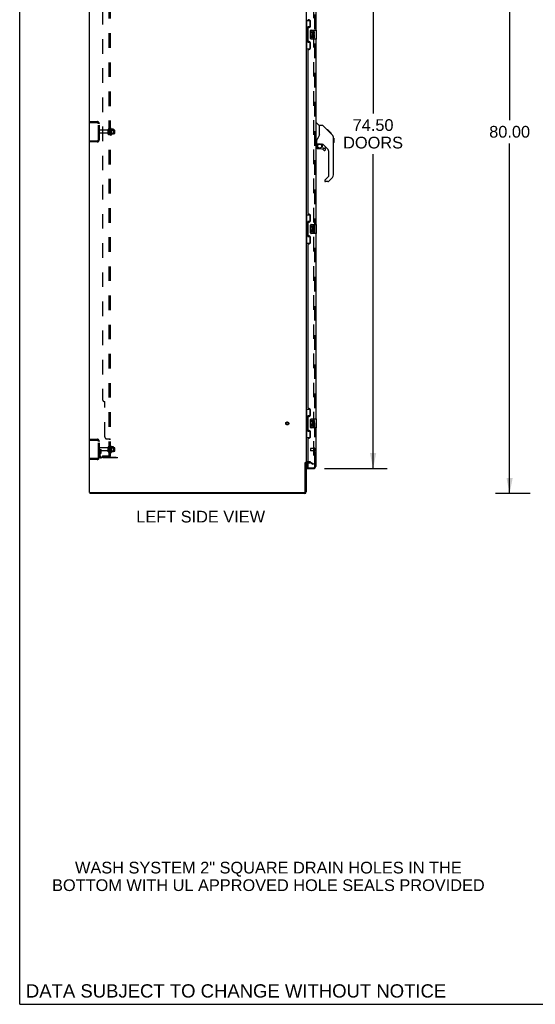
# Model space of a CAD drawing. Header units: inches. Extents: x 0 to 293, y 0 to 190.
# Tile 1 of 75: x 0 to 57, y 0 to 109. Entities that reach past the tile are written whole.
import ezdxf

# ---------------------------------------------------------------- set-up
doc = ezdxf.new("R2010")
doc.units = ezdxf.units.IN
doc.header["$LTSCALE"] = 16.12069
doc.header["$MEASUREMENT"] = 0
doc.linetypes.add('HIDDEN', pattern=[0.2, 0.1, -0.1])
doc.layers.get('0').update_dxf_attribs({"linetype": 'CONTINUOUS'})
for name, color, linetype in [('DEFAULT_2', 8, 'HIDDEN'), ('DIMENSIONS', 7, 'CONTINUOUS'), ('LEFTHAND_DOOR_ASSEMBLY', 7, 'CONTINUOUS'), ('RIGHTHAND_DOOR_ASSEMBLY', 7, 'CONTINUOUS'), ('SUBPANEL', 7, 'CONTINUOUS')]:
    doc.layers.add(name, color=color, linetype=linetype)
doc.styles.get("Standard").update_dxf_attribs({"font": 'arial.ttf'})
doc.dimstyles.new('DIMSTYLE_1', dxfattribs={"dimtxt": 1.293103, "dimasz": 1.724138, "dimexe": 0.09, "dimexo": 0.07, "dimgap": 0.0375, "dimtad": 0, "dimtih": 1, "dimtoh": 1, "dimzin": 4, "dimdsep": 46, "dimtxsty": 'Standard', "dimblk": '_FILLED', "dimblk1": '_FILLED', "dimblk2": '_FILLED', "dimcen": 0.09, "dimadec": 3, "dimazin": 1, "dimtfac": 1, "dimtdec": 3, "dimtofl": 0, "dimtmove": 0, "dimatfit": 3, "dimldrblk": '_FILLED', "dimfxl": 0, "dimtolj": 1, "dimtzin": 4, "dimarcsym": 0})

# ---------------------------------------------------------------- blocks, each defined once
blk = doc.blocks.new('_FILLED')
at = {"color": 0, "linetype": 'ByBlock'}
blk.add_solid([(0, 0), (-1, 0.2), (-1, -0.2)], dxfattribs=at)
blk = doc.blocks.new('*D7')
at = {"layer": 'DIMENSIONS', "color": 2, "linetype": 'Continuous'}
for p, q in [((33.73, 133.74), (40.66, 133.74)), ((39.11, 133.74), (39.11, 98.53)), ((39.11, 59.24), (39.11, 94)), ((33.73, 59.24), (40.66, 59.24))]:
    blk.add_line(p, q, dxfattribs=at)
at = {"layer": 'DIMENSIONS', "color": 2, "linetype": 'Continuous', "xscale": 1.724137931, "yscale": 1.724137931, "zscale": 1.724137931}
for p, rotation in [((39.11, 133.74), 90), ((39.11, 59.24), 270)]:
    blk.add_blockref('_FILLED', p, dxfattribs=dict(at, rotation=rotation))
at = {"layer": 'DIMENSIONS', "color": 2, "linetype": 'Continuous', "insert": (39.11, 97.88), "char_height": 1.293, "width": 6.6145, "attachment_point": 2, "line_spacing_factor": 0.9}
blk.add_mtext('74.50\\PDOORS', dxfattribs=at)
blk = doc.blocks.new('*D15')
at = {"layer": 'DIMENSIONS', "color": 2, "linetype": 'Continuous'}
for p, q in [((56.48, 136.49), (52.67, 136.49)), ((54.22, 136.49), (54.22, 97.78)), ((54.22, 56.49), (54.22, 95.2)), ((56.48, 56.49), (52.67, 56.49))]:
    blk.add_line(p, q, dxfattribs=at)
at = {"layer": 'DIMENSIONS', "color": 2, "linetype": 'Continuous', "xscale": 1.724137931, "yscale": 1.724137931, "zscale": 1.724137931}
for p, rotation in [((54.22, 136.49), 90), ((54.22, 56.49), 270)]:
    blk.add_blockref('_FILLED', p, dxfattribs=dict(at, rotation=rotation))
at = {"layer": 'DIMENSIONS', "color": 2, "linetype": 'Continuous', "insert": (54.22, 97.14), "char_height": 1.293, "width": 4.5187, "attachment_point": 2, "line_spacing_factor": 0.9}
blk.add_mtext('80.00', dxfattribs=at)

msp = doc.modelspace()

# ---------------------------------------------------------------- linework, layer by layer
at = {"color": 7, "linetype": 'Continuous'}
for p, q in [((0, 0), (0, 189.655)), ((31.608, 59.906), (31.712, 59.906)), ((7.764, 56.593), (7.764, 56.489)), ((0, 0), (293.103, 0))]:
    msp.add_line(p, q, dxfattribs=at)
at = {"color": 3, "linetype": 'Continuous'}
for p, q in [((7.712, 56.593), (7.712, 136.385)), ((31.712, 133.041), (31.712, 59.937)), ((31.608, 56.683), (31.608, 59.907)), ((31.712, 59.906), (31.712, 56.678)), ((31.916, 59.885), (31.797, 59.885)), ((7.712, 56.593), (31.518, 56.593)), ((31.523, 56.489), (7.764, 56.489))]:
    msp.add_line(p, q, dxfattribs=at)
for centre, radius, start, end in [((31.797, 59.8), 0.085, 90, 180), ((31.518, 56.683), 0.09, 270, 360), ((31.523, 56.678), 0.189, 270, 360)]:
    msp.add_arc(centre, radius, start, end, dxfattribs=at)
at = {"color": 7, "linetype": 'Continuous'}
msp.add_arc((31.523, 56.678), 0.085, 274.4898, 355.5102, dxfattribs=at)
at = {"layer": 'DEFAULT_2', "color": 8, "linetype": 'HIDDEN'}
for p, q in [((32.525, 133.224), (32.525, 59.755)), ((7.816, 97.614), (7.816, 97.51)), ((7.816, 97.614), (8.57, 97.614)), ((7.816, 97.51), (8.57, 97.51)), ((8.286, 97.614), (8.286, 97.51)), ((8.712, 95.611), (8.712, 97.368)), ((8.816, 95.611), (8.816, 97.368)), ((9.744, 96.654), (8.846, 96.654)), ((9.744, 96.324), (8.846, 96.324)), ((9.806, 96.232), (9.806, 96.747)), ((9.916, 96.232), (9.916, 96.747)), ((10.511, 96.677), (9.916, 96.677)), ((10.511, 96.302), (9.916, 96.302)), ((10.041, 96.823), (10.041, 96.155)), ((10.061, 96.673), (10.041, 96.693)), ((10.061, 96.306), (10.041, 96.286)), ((10.061, 96.673), (10.061, 96.306)), ((10.061, 96.673), (10.357, 96.673)), ((10.061, 96.306), (10.357, 96.306)), ((10.111, 96.845), (10.111, 96.133)), ((10.367, 96.767), (10.139, 96.767)), ((10.367, 96.212), (10.139, 96.212)), ((10.357, 96.673), (10.377, 96.693)), ((10.357, 96.673), (10.357, 96.306)), ((10.357, 96.306), (10.377, 96.286)), ((10.377, 96.745), (10.377, 96.234)), ((10.541, 96.332), (10.541, 96.647)), ((7.816, 95.468), (7.816, 95.364)), ((8.57, 95.468), (7.816, 95.468)), ((8.57, 95.364), (7.816, 95.364)), ((8.286, 95.468), (8.286, 95.364)), ((7.816, 62.489), (8.57, 62.489)), ((7.816, 62.489), (7.816, 62.385)), ((7.816, 62.385), (8.57, 62.385)), ((8.286, 62.489), (8.286, 62.385)), ((8.712, 60.486), (8.712, 62.243)), ((8.816, 60.486), (8.816, 62.243)), ((8.92, 61.364), (8.816, 61.364)), ((9.744, 61.529), (8.846, 61.529)), ((9.744, 61.199), (8.846, 61.199)), ((8.904, 61.018), (8.856, 60.95)), ((8.906, 61.024), (8.906, 61.364)), ((8.906, 61.189), (9.01, 61.189)), ((8.92, 61.364), (9.01, 61.364)), ((8.92, 60.663), (8.92, 61.364)), ((9.01, 61.024), (9.01, 61.364)), ((9.806, 61.107), (9.806, 61.622)), ((9.916, 61.107), (9.916, 61.622)), ((10.511, 61.552), (9.916, 61.552)), ((10.511, 61.177), (9.916, 61.177)), ((10.041, 61.698), (10.041, 61.03)), ((10.061, 61.548), (10.041, 61.568)), ((10.061, 61.181), (10.041, 61.161)), ((10.061, 61.548), (10.357, 61.548)), ((10.061, 61.548), (10.061, 61.181)), ((10.061, 61.181), (10.357, 61.181)), ((10.111, 61.72), (10.111, 61.008)), ((10.367, 61.642), (10.139, 61.642)), ((10.367, 61.087), (10.139, 61.087)), ((10.357, 61.548), (10.377, 61.568)), ((10.357, 61.548), (10.357, 61.181)), ((10.357, 61.181), (10.377, 61.161)), ((10.377, 61.62), (10.377, 61.109)), ((10.541, 61.207), (10.541, 61.522)), ((8.57, 60.343), (7.816, 60.343)), ((7.816, 60.343), (7.816, 60.239)), ((8.57, 60.239), (7.816, 60.239)), ((8.286, 60.343), (8.286, 60.239)), ((8.989, 60.957), (8.94, 60.889)), ((9.063, 60.52), (10.816, 60.52)), ((10.816, 60.416), (9.063, 60.416)), ((10.313, 60.416), (10.313, 60.52)), ((10.569, 60.416), (10.569, 60.52)), ((10.816, 60.416), (10.816, 60.52)), ((32.117, 59.989), (31.797, 59.989)), ((32.185, 59.971), (32.525, 59.775)), ((31.916, 59.885), (32.117, 59.885)), ((32.473, 59.685), (32.133, 59.881)), ((32.525, 59.775), (32.473, 59.685)), ((32.5, 59.737), (32.502, 59.736))]:
    msp.add_line(p, q, dxfattribs=at)
for points in [[(32.508, 59.735), (32.507, 59.735), (32.505, 59.735), (32.503, 59.735), (32.502, 59.736)], [(32.525, 59.755), (32.525, 59.752), (32.524, 59.75), (32.524, 59.748), (32.523, 59.746), (32.522, 59.744), (32.521, 59.742), (32.52, 59.74), (32.518, 59.739), (32.517, 59.738), (32.515, 59.737), (32.513, 59.736), (32.511, 59.735), (32.509, 59.735), (32.508, 59.735)]]:
    msp.add_lwpolyline(points, dxfattribs=at)
for radius in [0.164, 0.124]:
    msp.add_circle((29.608, 64.239), radius, dxfattribs=at)
for centre, radius, start, end in [((8.57, 97.368), 0.246, 0, 90), ((8.57, 97.368), 0.142, 0, 90), ((8.846, 96.624), 0.03, 90, 180), ((8.846, 96.354), 0.03, 180, 270), ((9.744, 96.717), 0.0625, 270, 360), ((9.744, 96.262), 0.0625, 0, 90), ((9.861, 96.747), 0.055, 360, 180), ((9.861, 96.232), 0.055, 180, 0), ((10.08, 96.823), 0.0384, 34.44966, 180), ((10.08, 96.155), 0.0384, 180, 325.55034), ((9.511, 96.489), 0.698, 23.96793, 30.66313), ((9.511, 96.489), 0.698, 329.33687, 336.03207), ((10.158, 96.777), 0.01, 203.96793, 270), ((10.158, 96.202), 0.01, 90, 156.03207), ((10.367, 96.757), 0.01, 5.19383, 90), ((10.367, 96.222), 0.01, 270, 354.80617), ((10.236, 96.745), 0.141, 0, 5.20805), ((10.236, 96.234), 0.141, 354.79195, 360), ((10.511, 96.647), 0.03, 359.99999, 90), ((10.511, 96.332), 0.03, 270, 0.00001), ((8.57, 95.611), 0.246, 270, 360), ((8.57, 95.611), 0.142, 270, 360), ((8.57, 62.243), 0.246, 0, 90), ((8.57, 62.243), 0.142, 0, 90), ((8.846, 61.499), 0.03, 90, 180), ((8.846, 61.229), 0.03, 180, 270), ((8.896, 61.024), 0.01, 324.24611, 360), ((8.896, 61.024), 0.114, 324.24611, 360), ((9.744, 61.592), 0.0625, 270, 360), ((9.744, 61.137), 0.0625, 0, 90), ((9.861, 61.622), 0.055, 360, 180), ((9.861, 61.107), 0.055, 180, 0), ((10.08, 61.698), 0.0384, 34.44966, 180), ((10.08, 61.03), 0.0384, 180, 325.55034), ((9.511, 61.364), 0.698, 23.96793, 30.66313), ((9.511, 61.364), 0.698, 329.33687, 336.03207), ((10.158, 61.652), 0.01, 203.96793, 270), ((10.158, 61.077), 0.01, 90, 156.03207), ((10.367, 61.632), 0.01, 5.19383, 90), ((10.367, 61.097), 0.01, 270, 354.80617), ((10.236, 61.62), 0.141, 0, 5.20805), ((10.236, 61.109), 0.141, 354.79195, 360), ((10.511, 61.522), 0.03, 359.99999, 90), ((10.511, 61.207), 0.03, 270, 0.00001), ((8.57, 60.486), 0.246, 270, 360), ((8.57, 60.486), 0.142, 270, 360), ((9.024, 60.828), 0.208, 144.24611, 180), ((9.063, 60.663), 0.246, 180, 270), ((9.024, 60.828), 0.104, 144.24611, 180), ((9.063, 60.663), 0.142, 180, 270), ((31.797, 59.8), 0.189, 90, 180), ((32.117, 59.852), 0.137, 60, 90), ((32.117, 59.852), 0.033, 60, 90)]:
    msp.add_arc(centre, radius, start, end, dxfattribs=at)
at = {"layer": 'LEFTHAND_DOOR_ASSEMBLY', "color": 8, "linetype": 'HIDDEN'}
for p, q in [((32.666, 59.486), (32.666, 133.493)), ((32.166, 61.457), (32.166, 61.229)), ((32.623, 61.467), (32.176, 61.467)), ((32.623, 61.219), (32.176, 61.219)), ((32.623, 61.485), (32.623, 61.201)), ((31.936, 59.343), (32.524, 59.343))]:
    msp.add_line(p, q, dxfattribs=at)
at = {"layer": 'LEFTHAND_DOOR_ASSEMBLY', "color": 3, "linetype": 'Continuous'}
for p, q in [((32.77, 128.239), (32.77, 107.739)), ((31.916, 106.532), (31.916, 107.947)), ((32.036, 108.887), (31.976, 108.887)), ((31.976, 108.007), (32.036, 108.007)), ((32.166, 108.137), (32.166, 108.757)), ((32.77, 106.739), (32.77, 86.239)), ((32.036, 106.472), (31.976, 106.472)), ((32.166, 105.722), (32.166, 106.342)), ((31.916, 87.447), (31.916, 105.532)), ((31.976, 105.592), (32.036, 105.592)), ((32.036, 87.387), (31.976, 87.387)), ((32.166, 86.637), (32.166, 87.257)), ((31.916, 85.032), (31.916, 86.447)), ((31.976, 86.507), (32.036, 86.507)), ((32.036, 84.972), (31.976, 84.972)), ((32.77, 85.239), (32.77, 64.739)), ((31.916, 65.947), (31.916, 84.032)), ((31.976, 84.092), (32.036, 84.092)), ((32.166, 84.222), (32.166, 84.842)), ((32.036, 65.887), (31.976, 65.887)), ((32.166, 65.137), (32.166, 65.757)), ((31.916, 63.532), (31.916, 64.947)), ((31.976, 65.007), (32.036, 65.007)), ((32.036, 63.472), (31.976, 63.472)), ((32.166, 62.722), (32.166, 63.342)), ((32.77, 63.739), (32.77, 59.486)), ((31.916, 59.363), (31.916, 62.532)), ((31.976, 62.592), (32.036, 62.592)), ((31.791, 59.239), (32.524, 59.239))]:
    msp.add_line(p, q, dxfattribs=at)
at = {"layer": 'LEFTHAND_DOOR_ASSEMBLY', "color": 7, "linetype": 'Continuous'}
for p, q in [((31.712, 108.814), (32.153, 108.814)), ((31.751, 108.814), (31.751, 107.789)), ((31.852, 107.819), (31.852, 107.84)), ((31.889, 108.079), (31.889, 106.399)), ((32.116, 108.079), (31.889, 108.079)), ((32.116, 108.814), (32.116, 108.034)), ((31.73, 107.789), (31.73, 106.689)), ((31.73, 107.789), (31.852, 107.789)), ((31.852, 106.689), (31.852, 107.789)), ((32.175, 106.839), (32.175, 107.639)), ((32.275, 107.739), (32.815, 107.739)), ((32.815, 106.739), (32.275, 106.739)), ((32.313, 107.585), (32.313, 107.449)), ((32.376, 107.585), (32.313, 107.585)), ((32.331, 107.124), (32.313, 107.124)), ((32.313, 107.124), (32.313, 106.893)), ((32.313, 106.893), (32.376, 106.893)), ((32.366, 107.124), (32.393, 107.143)), ((32.366, 107.124), (32.627, 107.124)), ((32.376, 107.449), (32.376, 107.585)), ((32.376, 107.061), (32.441, 107.061)), ((32.376, 106.893), (32.376, 107.061)), ((32.441, 107.511), (32.441, 107.442)), ((32.441, 107.061), (32.441, 106.925)), ((32.441, 106.925), (32.502, 106.925)), ((32.502, 107.449), (32.502, 107.491)), ((32.502, 107.061), (32.564, 107.061)), ((32.502, 106.925), (32.502, 107.061)), ((32.557, 107.16), (32.614, 107.135)), ((32.564, 107.491), (32.564, 107.354)), ((32.564, 107.354), (32.627, 107.354)), ((32.564, 107.061), (32.564, 106.893)), ((32.564, 106.893), (32.627, 106.893)), ((32.627, 107.354), (32.627, 107.491)), ((32.627, 106.893), (32.627, 107.124)), ((32.83, 106.754), (32.83, 107.724)), ((31.712, 105.664), (32.153, 105.664)), ((31.73, 106.689), (31.852, 106.689)), ((31.751, 106.689), (31.751, 105.664)), ((31.852, 106.638), (31.852, 106.659)), ((31.889, 106.399), (32.116, 106.399)), ((32.116, 106.444), (32.116, 105.664)), ((32.77, 97.493), (32.833, 97.493)), ((33.158, 97.184), (32.861, 97.482)), ((33.525, 97.178), (33.164, 97.178)), ((33.164, 96.074), (33.164, 97.178)), ((34.346, 96.39), (33.581, 97.155)), ((33.164, 96.136), (33.143, 96.078)), ((34.102, 96.701), (34.035, 96.701)), ((34.109, 96.693), (34.043, 96.693)), ((34.119, 96.683), (34.052, 96.683)), ((34.126, 96.677), (34.059, 96.677)), ((34.134, 96.669), (34.067, 96.669)), ((34.153, 96.649), (34.087, 96.649)), ((34.102, 96.701), (34.429, 96.374)), ((34.176, 96.627), (34.109, 96.627)), ((34.199, 96.603), (34.132, 96.603)), ((34.223, 96.58), (34.156, 96.58)), ((34.247, 96.556), (34.18, 96.556)), ((34.27, 96.532), (34.204, 96.532)), ((34.263, 96.473), (34.219, 96.517)), ((34.293, 96.51), (34.226, 96.51)), ((34.313, 96.49), (34.246, 96.49)), ((34.33, 96.473), (34.263, 96.473)), ((34.319, 96.417), (34.263, 96.473)), ((34.343, 96.459), (34.276, 96.459)), ((34.347, 96.455), (34.281, 96.455)), ((34.35, 96.453), (34.283, 96.453)), ((34.349, 96.453), (34.283, 96.453)), ((34.351, 96.452), (34.284, 96.452)), ((34.353, 96.45), (34.286, 96.45)), ((34.358, 96.445), (34.291, 96.445)), ((34.363, 96.439), (34.297, 96.439)), ((34.377, 96.426), (34.31, 96.426)), ((34.345, 96.39), (34.319, 96.417)), ((34.392, 96.41), (34.325, 96.41)), ((34.4, 96.403), (34.333, 96.403)), ((34.407, 96.396), (34.34, 96.396)), ((34.345, 96.39), (34.624, 96.111)), ((34.419, 96.384), (34.352, 96.384)), ((34.424, 96.379), (34.357, 96.379)), ((34.427, 96.375), (34.361, 96.375)), ((34.429, 96.374), (34.362, 96.374)), ((34.429, 96.374), (34.362, 96.374)), ((34.429, 96.373), (34.363, 96.373)), ((34.518, 96.285), (34.429, 96.373)), ((34.447, 96.289), (34.514, 96.289)), ((34.515, 96.287), (34.448, 96.287)), ((34.518, 96.285), (34.451, 96.285)), ((34.739, 95.834), (34.738, 95.864)), ((34.739, 91.731), (34.739, 95.834)), ((32.849, 95.111), (32.77, 95.111)), ((32.888, 95.151), (32.888, 95.557)), ((32.888, 94.934), (32.888, 94.696)), ((32.908, 95.153), (33.203, 95.153)), ((32.946, 95.073), (33.026, 95.153)), ((32.952, 95.067), (32.949, 95.07)), ((32.956, 95.063), (32.952, 95.067)), ((32.96, 95.059), (32.956, 95.063)), ((33.476, 95.111), (33.388, 95.111)), ((33.518, 94.78), (33.518, 95.106)), ((33.522, 94.771), (33.594, 94.699)), ((34.054, 94.615), (33.553, 95.116)), ((34.759, 95.783), (34.739, 95.803)), ((34.759, 95.306), (34.739, 95.287)), ((34.759, 95.783), (34.759, 95.306)), ((33.203, 94.617), (32.967, 94.617)), ((33.602, 94.696), (33.755, 94.696)), ((33.833, 94.498), (33.833, 94.617)), ((34.227, 91.645), (34.227, 94.197)), ((33.768, 91.154), (34.204, 91.59)), ((33.755, 91.121), (33.755, 91.056)), ((34.116, 90.977), (33.833, 90.977)), ((34.624, 91.453), (34.171, 91)), ((31.712, 87.314), (32.153, 87.314)), ((31.751, 87.314), (31.751, 86.289)), ((32.116, 87.314), (32.116, 86.534)), ((31.73, 86.289), (31.852, 86.289)), ((31.73, 86.289), (31.73, 85.189)), ((31.852, 86.319), (31.852, 86.34)), ((31.852, 85.189), (31.852, 86.289)), ((32.116, 86.579), (31.889, 86.579)), ((31.889, 86.579), (31.889, 84.899)), ((32.175, 85.339), (32.175, 86.139)), ((32.275, 86.239), (32.815, 86.239)), ((32.376, 86.085), (32.313, 86.085)), ((32.313, 86.085), (32.313, 85.949)), ((32.376, 85.949), (32.376, 86.085)), ((32.83, 85.254), (32.83, 86.224)), ((31.73, 85.189), (31.852, 85.189)), ((31.751, 85.189), (31.751, 84.164)), ((31.852, 85.138), (31.852, 85.159)), ((32.116, 84.944), (32.116, 84.164)), ((32.815, 85.239), (32.275, 85.239)), ((32.331, 85.624), (32.313, 85.624)), ((32.313, 85.624), (32.313, 85.393)), ((32.313, 85.393), (32.376, 85.393)), ((32.366, 85.624), (32.393, 85.643)), ((32.366, 85.624), (32.627, 85.624)), ((32.376, 85.561), (32.441, 85.561)), ((32.376, 85.393), (32.376, 85.561)), ((32.441, 86.011), (32.441, 85.942)), ((32.441, 85.561), (32.441, 85.425)), ((32.441, 85.425), (32.502, 85.425)), ((32.502, 85.949), (32.502, 85.991)), ((32.502, 85.561), (32.564, 85.561)), ((32.502, 85.425), (32.502, 85.561)), ((32.557, 85.66), (32.614, 85.635)), ((32.564, 85.991), (32.564, 85.854)), ((32.564, 85.854), (32.627, 85.854)), ((32.564, 85.561), (32.564, 85.393)), ((32.564, 85.393), (32.627, 85.393)), ((32.627, 85.854), (32.627, 85.991)), ((32.627, 85.393), (32.627, 85.624)), ((31.712, 84.164), (32.153, 84.164)), ((31.889, 84.899), (32.116, 84.899)), ((31.712, 65.814), (32.153, 65.814)), ((31.751, 65.814), (31.751, 64.789)), ((32.116, 65.814), (32.116, 65.034)), ((31.73, 64.789), (31.852, 64.789)), ((31.73, 64.789), (31.73, 63.689)), ((31.852, 64.819), (31.852, 64.84)), ((31.852, 63.689), (31.852, 64.789)), ((32.116, 65.079), (31.889, 65.079)), ((31.889, 65.079), (31.889, 63.399)), ((32.175, 63.839), (32.175, 64.639)), ((32.275, 64.739), (32.815, 64.739)), ((32.376, 64.585), (32.313, 64.585)), ((32.313, 64.585), (32.313, 64.449)), ((32.376, 64.449), (32.376, 64.585)), ((32.441, 64.511), (32.441, 64.442)), ((32.502, 64.449), (32.502, 64.491)), ((32.564, 64.491), (32.564, 64.354)), ((32.564, 64.354), (32.627, 64.354)), ((32.627, 64.354), (32.627, 64.491)), ((32.83, 63.754), (32.83, 64.724)), ((31.73, 63.689), (31.852, 63.689)), ((31.751, 63.689), (31.751, 62.664)), ((31.852, 63.638), (31.852, 63.659)), ((31.889, 63.399), (32.116, 63.399)), ((32.116, 63.444), (32.116, 62.664)), ((32.815, 63.739), (32.275, 63.739)), ((32.331, 64.124), (32.313, 64.124)), ((32.313, 64.124), (32.313, 63.893)), ((32.313, 63.893), (32.376, 63.893)), ((32.366, 64.124), (32.393, 64.143)), ((32.366, 64.124), (32.627, 64.124)), ((32.376, 64.061), (32.441, 64.061)), ((32.376, 63.893), (32.376, 64.061)), ((32.441, 64.061), (32.441, 63.925)), ((32.441, 63.925), (32.502, 63.925)), ((32.502, 64.061), (32.564, 64.061)), ((32.502, 63.925), (32.502, 64.061)), ((32.557, 64.16), (32.614, 64.135)), ((32.564, 64.061), (32.564, 63.893)), ((32.564, 63.893), (32.627, 63.893)), ((32.627, 63.893), (32.627, 64.124)), ((31.712, 62.664), (32.153, 62.664)), ((31.791, 59.885), (31.791, 59.363)), ((31.791, 59.343), (31.931, 59.343)), ((31.791, 59.343), (31.791, 59.239))]:
    msp.add_line(p, q, dxfattribs=at)
for points in [[(31.889, 108.055), (31.89, 108.052), (31.89, 108.048), (31.891, 108.044), (31.892, 108.04), (31.894, 108.035), (31.896, 108.03), (31.898, 108.025), (31.901, 108.019), (31.905, 108.012), (31.909, 108.005), (31.913, 107.998), (31.918, 107.99), (31.923, 107.982), (31.925, 107.978)], [(32.175, 107.639), (32.176, 107.645), (32.176, 107.652), (32.177, 107.658), (32.178, 107.664), (32.18, 107.67), (32.182, 107.675)], [(32.182, 106.803), (32.18, 106.809), (32.178, 106.815), (32.177, 106.82), (32.176, 106.827), (32.176, 106.833), (32.175, 106.839)], [(31.925, 106.5), (31.923, 106.497), (31.918, 106.488), (31.913, 106.48), (31.909, 106.473), (31.905, 106.466), (31.901, 106.46), (31.898, 106.454), (31.896, 106.448), (31.894, 106.443), (31.892, 106.438), (31.891, 106.434), (31.89, 106.43), (31.89, 106.426), (31.889, 106.423)], [(33.581, 97.155), (33.573, 97.162), (33.565, 97.168), (33.555, 97.172), (33.546, 97.175), (33.535, 97.177), (33.525, 97.178)], [(33.143, 96.078), (33.113, 96.009), (33.076, 95.939), (33.034, 95.867), (32.987, 95.794), (32.942, 95.728)], [(34.739, 95.834), (34.738, 95.864), (34.732, 95.905), (34.723, 95.945), (34.709, 95.984), (34.691, 96.021), (34.67, 96.057), (34.644, 96.089), (34.624, 96.111)], [(32.942, 95.728), (32.931, 95.711), (32.915, 95.682), (32.903, 95.65), (32.894, 95.616), (32.889, 95.582), (32.888, 95.557)], [(32.96, 95.059), (32.951, 95.049), (32.942, 95.038), (32.935, 95.026), (32.928, 95.014), (32.922, 95.001), (32.917, 94.988), (32.913, 94.975), (32.911, 94.961), (32.909, 94.948), (32.908, 94.934)], [(32.949, 95.07), (32.948, 95.071), (32.947, 95.072), (32.946, 95.073), (32.946, 95.073)], [(33.203, 95.153), (33.211, 95.152), (33.231, 95.151), (33.251, 95.149), (33.271, 95.145), (33.291, 95.141), (33.309, 95.135), (33.325, 95.13), (33.339, 95.125), (33.351, 95.121), (33.362, 95.117), (33.371, 95.114), (33.379, 95.112), (33.387, 95.111), (33.388, 95.111)], [(31.889, 86.555), (31.89, 86.552), (31.89, 86.548), (31.891, 86.544), (31.892, 86.54), (31.894, 86.535), (31.896, 86.53), (31.898, 86.525), (31.901, 86.519), (31.905, 86.512), (31.909, 86.505), (31.913, 86.498), (31.918, 86.49), (31.923, 86.482), (31.925, 86.478)], [(32.175, 86.139), (32.176, 86.145), (32.176, 86.152), (32.177, 86.158), (32.178, 86.164), (32.18, 86.17), (32.182, 86.175)], [(31.925, 85), (31.923, 84.997), (31.918, 84.988), (31.913, 84.98), (31.909, 84.973), (31.905, 84.966), (31.901, 84.96), (31.898, 84.954), (31.896, 84.948), (31.894, 84.943), (31.892, 84.938), (31.891, 84.934), (31.89, 84.93), (31.89, 84.926), (31.889, 84.923)], [(32.182, 85.303), (32.18, 85.309), (32.178, 85.315), (32.177, 85.32), (32.176, 85.327), (32.176, 85.333), (32.175, 85.339)], [(31.889, 65.055), (31.89, 65.052), (31.89, 65.048), (31.891, 65.044), (31.892, 65.04), (31.894, 65.035), (31.896, 65.03), (31.898, 65.025), (31.901, 65.019), (31.905, 65.012), (31.909, 65.005), (31.913, 64.998), (31.918, 64.99), (31.923, 64.982), (31.925, 64.978)], [(32.175, 64.639), (32.176, 64.645), (32.176, 64.652), (32.177, 64.658), (32.178, 64.664), (32.18, 64.67), (32.182, 64.675)], [(31.925, 63.5), (31.923, 63.497), (31.918, 63.488), (31.913, 63.48), (31.909, 63.473), (31.905, 63.466), (31.901, 63.46), (31.898, 63.454), (31.896, 63.448), (31.894, 63.443), (31.892, 63.438), (31.891, 63.434), (31.89, 63.43), (31.89, 63.426), (31.889, 63.423)], [(32.182, 63.803), (32.18, 63.809), (32.178, 63.815), (32.177, 63.82), (32.176, 63.827), (32.176, 63.833), (32.175, 63.839)]]:
    msp.add_lwpolyline(points, dxfattribs=at)
msp.add_circle((33.203, 94.912), 0.217, dxfattribs=at)
at = {"layer": 'LEFTHAND_DOOR_ASSEMBLY', "color": 3, "linetype": 'Continuous'}
for centre, radius, start, end in [((31.976, 108.947), 0.06, 180, 270), ((31.976, 107.947), 0.06, 90, 180), ((32.036, 108.757), 0.13, 0, 90), ((32.036, 108.137), 0.13, 270, 360), ((31.976, 106.532), 0.06, 180, 270), ((32.036, 106.342), 0.13, 0, 90), ((32.036, 105.722), 0.13, 270, 360), ((31.976, 105.532), 0.06, 90, 180), ((31.976, 87.447), 0.06, 180, 270), ((32.036, 87.257), 0.13, 0, 90), ((31.976, 86.447), 0.06, 90, 180), ((32.036, 86.637), 0.13, 270, 360), ((31.976, 85.032), 0.06, 180, 270), ((32.036, 84.842), 0.13, 0, 90), ((31.976, 84.032), 0.06, 90, 180), ((32.036, 84.222), 0.13, 270, 360), ((31.976, 65.947), 0.06, 180, 270), ((32.036, 65.757), 0.13, 0, 90), ((31.976, 64.947), 0.06, 90, 180), ((32.036, 65.137), 0.13, 270, 360), ((31.976, 63.532), 0.06, 180, 270), ((32.036, 63.342), 0.13, 0, 90), ((31.976, 62.532), 0.06, 90, 180), ((32.036, 62.722), 0.13, 270, 360), ((31.936, 59.363), 0.02, 180, 270), ((32.524, 59.486), 0.246, 270, 360)]:
    msp.add_arc(centre, radius, start, end, dxfattribs=at)
at = {"layer": 'LEFTHAND_DOOR_ASSEMBLY', "color": 7, "linetype": 'Continuous'}
for centre, radius, start, end in [((32.275, 107.639), 0.1, 90, 158.79459), ((32.275, 106.839), 0.1, 201.20502, 270), ((32.407, 107.449), 0.0943, 180, 360), ((32.467, 107.197), 0.154, 161.41988, 206.19629), ((32.47, 107.197), 0.157, 336.59665, 161.87913), ((32.47, 107.197), 0.157, 205.73705, 207.8532), ((32.407, 107.449), 0.0314, 180, 261.22946), ((32.47, 107.197), 0.0943, 336.59665, 215.11217), ((32.407, 107.453), 0.0362, 263.42855, 341.76278), ((32.533, 107.491), 0.0943, 68.69989, 167.43379), ((32.533, 107.491), 0.0314, 0, 180.04847), ((32.533, 107.491), 0.0943, 0, 68.67039), ((32.815, 107.724), 0.015, 0, 90), ((32.815, 106.754), 0.015, 270, 360), ((32.833, 97.454), 0.0394, 45, 90), ((33.144, 97.17), 0.0197, 0, 45), ((34.306, 95.818), 0.433, 42.23856, 42.72732), ((32.849, 95.151), 0.0394, 270, 360), ((32.908, 95.172), 0.0197, 180, 270), ((33.085, 94.934), 0.197, 135, 180), ((33.476, 94.914), 0.197, 45, 90), ((33.53, 94.78), 0.0118, 180, 225), ((32.967, 94.696), 0.0787, 180, 270), ((33.203, 93.83), 0.787, 50.4788, 90), ((33.602, 94.708), 0.0118, 225, 270), ((33.755, 94.498), 0.0787, 230.4788, 360), ((33.755, 94.617), 0.0787, 0, 90), ((33.636, 94.197), 0.591, 0, 45), ((34.148, 91.645), 0.0787, 315, 360), ((34.345, 91.731), 0.394, 315, 360), ((33.802, 91.121), 0.0472, 135, 180), ((33.833, 91.056), 0.0787, 180, 270), ((34.116, 91.056), 0.0787, 270, 315), ((32.275, 86.139), 0.1, 90, 158.79459), ((32.533, 85.991), 0.0943, 68.69989, 167.43379), ((32.533, 85.991), 0.0314, 0, 180.04847), ((32.533, 85.991), 0.0943, 0, 68.67039), ((32.815, 86.224), 0.015, 0, 90), ((32.275, 85.339), 0.1, 201.20502, 270), ((32.407, 85.949), 0.0943, 180, 360), ((32.467, 85.697), 0.154, 161.41988, 206.19629), ((32.47, 85.697), 0.157, 336.59665, 161.87913), ((32.47, 85.697), 0.157, 205.73705, 207.8532), ((32.407, 85.949), 0.0314, 180, 261.22946), ((32.47, 85.697), 0.0943, 336.59665, 215.11217), ((32.407, 85.953), 0.0362, 263.42855, 341.76278), ((32.815, 85.254), 0.015, 270, 360), ((32.275, 64.639), 0.1, 90, 158.79459), ((32.407, 64.449), 0.0943, 180, 360), ((32.467, 64.197), 0.154, 161.41988, 206.19629), ((32.47, 64.197), 0.157, 336.59665, 161.87913), ((32.407, 64.449), 0.0314, 180, 261.22946), ((32.47, 64.197), 0.0943, 336.59665, 215.11217), ((32.407, 64.453), 0.0362, 263.42855, 341.76278), ((32.533, 64.491), 0.0943, 68.69989, 167.43379), ((32.533, 64.491), 0.0314, 0, 180.04847), ((32.533, 64.491), 0.0943, 0, 68.67039), ((32.815, 64.724), 0.015, 0, 90), ((32.275, 63.839), 0.1, 201.20502, 270), ((32.47, 64.197), 0.157, 205.73705, 207.8532), ((32.815, 63.754), 0.015, 270, 360), ((31.811, 59.363), 0.02, 180, 257.14286), ((32.606, 59.629), 0.26, 267.40631, 270)]:
    msp.add_arc(centre, radius, start, end, dxfattribs=at)
at = {"layer": 'LEFTHAND_DOOR_ASSEMBLY', "color": 8, "linetype": 'HIDDEN'}
for centre, radius, start, end in [((32.176, 61.457), 0.01, 90, 180), ((32.176, 61.229), 0.01, 180, 270), ((32.645, 61.485), 0.0215, 0, 180), ((32.645, 61.201), 0.0215, 180, 360), ((32.524, 59.486), 0.142, 270, 360)]:
    msp.add_arc(centre, radius, start, end, dxfattribs=at)
at = {"layer": 'LEFTHAND_DOOR_ASSEMBLY', "color": 7, "linetype": 'Continuous'}
for centre, start_param, end_param in [((31.956, 107.83), 0.699287, 1.5140098), ((31.956, 107.83), -4.6556025, -3.8408796), ((31.956, 106.649), 0.699287, 1.5140098), ((31.956, 106.649), -4.6556025, -3.8408796), ((31.956, 86.33), 0.699287, 1.5140098), ((31.956, 86.33), -4.6556025, -3.8408796), ((31.956, 85.149), 0.699287, 1.5140098), ((31.956, 85.149), -4.6556025, -3.8408796), ((31.956, 64.83), 0.699287, 1.5140098), ((31.956, 64.83), -4.6556025, -3.8408796), ((31.956, 63.649), 0.699287, 1.5140098), ((31.956, 63.649), -4.6556025, -3.8408796)]:
    msp.add_ellipse(centre, major_axis=(0, 0.18), ratio=0.5794935, start_param=start_param, end_param=end_param, dxfattribs=at)
at = {"layer": 'RIGHTHAND_DOOR_ASSEMBLY', "color": 8, "linetype": 'HIDDEN'}
msp.add_line((32.666, 59.486), (32.666, 133.493), dxfattribs=at)
msp.add_arc((32.524, 59.486), 0.142, 270, 360, dxfattribs=at)
at = {"layer": 'SUBPANEL', "color": 8, "linetype": 'HIDDEN'}
for p, q in [((9.916, 60.645), (9.916, 132.333)), ((10.041, 60.645), (10.041, 132.333)), ((9.166, 126.083), (9.166, 66.895)), ((9.916, 96.739), (10.041, 96.739)), ((9.916, 96.239), (10.041, 96.239)), ((9.416, 62.77), (9.416, 66.645)), ((9.666, 62.52), (9.987, 62.52)), ((9.896, 62.505), (9.898, 62.503)), ((9.91, 62.495), (9.912, 62.493)), ((9.914, 62.491), (9.915, 62.49)), ((9.916, 62.485), (10.041, 62.485)), ((9.916, 62.123), (10.041, 62.123)), ((9.99, 62.519), (9.992, 62.517)), ((10.032, 62.498), (10.035, 62.496)), ((9.916, 61.842), (10.041, 61.842)), ((9.916, 61.614), (10.041, 61.614)), ((9.916, 61.114), (10.041, 61.114)), ((9.166, 60.645), (9.804, 60.645)), ((9.166, 60.645), (9.166, 60.52)), ((9.804, 60.52), (9.166, 60.52)), ((9.416, 60.645), (9.416, 60.52)), ((9.987, 60.607), (9.891, 60.686)), ((9.916, 60.666), (9.917, 60.665)), ((9.916, 60.645), (10.041, 60.645)), ((9.973, 60.645), (9.976, 60.645))]:
    msp.add_line(p, q, dxfattribs=at)
for points in [[(9.891, 62.52), (9.89, 62.518), (9.89, 62.517), (9.89, 62.515), (9.891, 62.513), (9.891, 62.511), (9.892, 62.51), (9.893, 62.508), (9.895, 62.506), (9.896, 62.505), (9.898, 62.503), (9.9, 62.502), (9.902, 62.5), (9.906, 62.498)], [(9.891, 62.52), (9.89, 62.518), (9.89, 62.517), (9.89, 62.515), (9.891, 62.513), (9.891, 62.511)], [(9.892, 62.51), (9.893, 62.508), (9.895, 62.506)], [(9.906, 62.498), (9.908, 62.496), (9.91, 62.495), (9.912, 62.493), (9.914, 62.491), (9.915, 62.49), (9.916, 62.488), (9.916, 62.487), (9.916, 62.485)], [(9.916, 62.488), (9.916, 62.487), (9.916, 62.485)], [(9.987, 62.52), (9.99, 62.519), (9.992, 62.517), (9.996, 62.515), (9.999, 62.513), (10.003, 62.512), (10.007, 62.51), (10.015, 62.507)], [(10.015, 62.507), (10.018, 62.505), (10.022, 62.503)], [(10.022, 62.503), (10.026, 62.502), (10.029, 62.5), (10.032, 62.498), (10.035, 62.496), (10.037, 62.494), (10.039, 62.492), (10.04, 62.49), (10.041, 62.488), (10.041, 62.487), (10.041, 62.485)], [(10.04, 62.49), (10.041, 62.488), (10.041, 62.487), (10.041, 62.485)], [(9.891, 60.686), (9.89, 60.686), (9.89, 60.685), (9.89, 60.684), (9.891, 60.683), (9.891, 60.681), (9.892, 60.68), (9.893, 60.678), (9.895, 60.677), (9.896, 60.675), (9.898, 60.673), (9.902, 60.669)], [(9.902, 60.669), (9.904, 60.666), (9.906, 60.664), (9.908, 60.662), (9.91, 60.659), (9.912, 60.657), (9.914, 60.654), (9.915, 60.652), (9.916, 60.649), (9.916, 60.647), (9.916, 60.645)], [(9.976, 60.645), (9.976, 60.645), (9.976, 60.645), (9.976, 60.645), (9.976, 60.645), (9.975, 60.645), (9.975, 60.645), (9.974, 60.646), (9.973, 60.646), (9.973, 60.646), (9.972, 60.646), (9.971, 60.646), (9.971, 60.646), (9.97, 60.646), (9.969, 60.646), (9.968, 60.647), (9.968, 60.647), (9.967, 60.647), (9.966, 60.647), (9.965, 60.647), (9.964, 60.647), (9.963, 60.648), (9.963, 60.648), (9.962, 60.648), (9.961, 60.648), (9.96, 60.649), (9.959, 60.649), (9.958, 60.649), (9.957, 60.649), (9.956, 60.65), (9.955, 60.65), (9.954, 60.65), (9.953, 60.651), (9.952, 60.651), (9.951, 60.651), (9.95, 60.651), (9.949, 60.652), (9.948, 60.652), (9.947, 60.653), (9.946, 60.653), (9.945, 60.653), (9.944, 60.654), (9.943, 60.654), (9.942, 60.654), (9.941, 60.655), (9.939, 60.655), (9.938, 60.656), (9.937, 60.656), (9.936, 60.657), (9.935, 60.657), (9.934, 60.657), (9.933, 60.658), (9.932, 60.658), (9.931, 60.659), (9.93, 60.659), (9.929, 60.66), (9.928, 60.66), (9.927, 60.66), (9.926, 60.661), (9.926, 60.661), (9.925, 60.662), (9.924, 60.662), (9.923, 60.662), (9.922, 60.663), (9.921, 60.663), (9.921, 60.664), (9.92, 60.664), (9.919, 60.664), (9.918, 60.665), (9.918, 60.665), (9.917, 60.666), (9.916, 60.666), (9.916, 60.666), (9.915, 60.667), (9.914, 60.667), (9.914, 60.667), (9.913, 60.668), (9.913, 60.668), (9.913, 60.668), (9.912, 60.668), (9.912, 60.668)], [(9.912, 60.668), (9.912, 60.668), (9.913, 60.668), (9.913, 60.668), (9.913, 60.668), (9.913, 60.668), (9.914, 60.667), (9.914, 60.667), (9.915, 60.667), (9.915, 60.666), (9.916, 60.666)], [(9.987, 60.607), (9.99, 60.609), (9.992, 60.612), (9.996, 60.614), (9.999, 60.616), (10.003, 60.618), (10.007, 60.62), (10.011, 60.622)], [(10.011, 60.622), (10.018, 60.625), (10.022, 60.627), (10.026, 60.628), (10.029, 60.63), (10.032, 60.632), (10.035, 60.634), (10.037, 60.636), (10.039, 60.638), (10.04, 60.64), (10.041, 60.642), (10.041, 60.644), (10.041, 60.645)]]:
    msp.add_lwpolyline(points, dxfattribs=at)
for centre, radius, start, end in [((9.416, 66.895), 0.25, 180, 270), ((9.666, 62.77), 0.25, 180, 270), ((9.804, 60.757), 0.237, 270, 360), ((9.804, 60.757), 0.112, 270, 360)]:
    msp.add_arc(centre, radius, start, end, dxfattribs=at)

# ---------------------------------------------------------------- texts
at = {"layer": 'DIMENSIONS', "color": 2, "linetype": 'Continuous', "attachment_point": 2, "line_spacing_factor": 0.9}
for s, insert, char_height, width in [('LEFT SIDE VIEW', (20.029, 54.577), 1.2931, 14.21933), ('WASH SYSTEM 2" SQUARE DRAIN HOLES IN THE\\PBOTTOM WITH UL APPROVED HOLE SEALS PROVIDED', (27.522, 15.762), 1.2931, 47.78234), ('DATA SUBJECT TO CHANGE WITHOUT NOTICE', (23.948, 2.214), 1.46552, 46.42802)]:
    msp.add_mtext(s, dxfattribs=dict(at, insert=insert, char_height=char_height, width=width))

# ---------------------------------------------------------------- dimensions: what is measured, and where the dimension line sits
at = {"layer": 'DIMENSIONS', "color": 2, "linetype": 'Continuous'}
dim = msp.add_linear_dim(base=(54.224, 136.489), p1=(56.552, 56.489), p2=(56.552, 136.489), angle=90, dimstyle='DIMSTYLE_1', dxfattribs=at)
dim.commit()
dim.dimension.update_dxf_attribs({"geometry": '*D15', "text_midpoint": (54.216, 96.482), "dimtype": 160})
dim = msp.add_linear_dim(base=(39.108, 59.239), p1=(33.661, 133.739), p2=(33.661, 59.239), angle=270, text='<>\\PDOORS', dimstyle='DIMSTYLE_1', dxfattribs=at)
dim.commit()
dim.dimension.update_dxf_attribs({"geometry": '*D7', "text_midpoint": (39.108, 96.264), "dimtype": 160})

doc.saveas('drawing.dxf')
